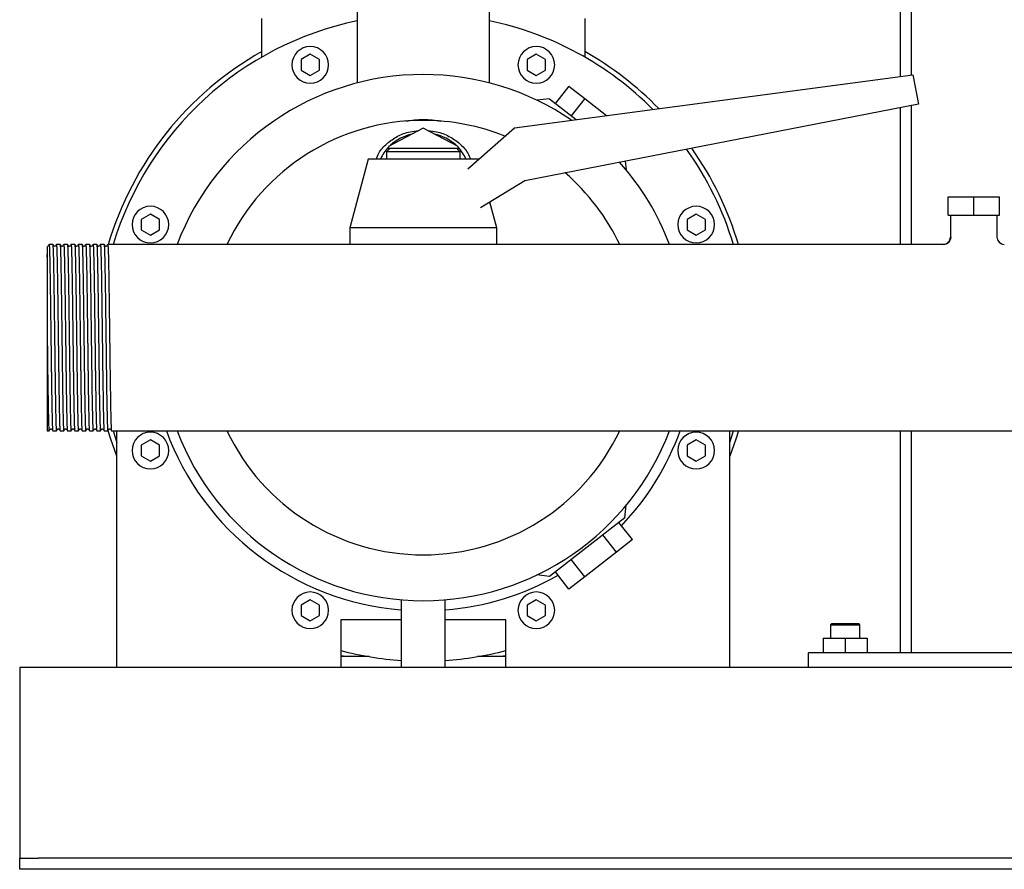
# Model space of a CAD drawing. Header units: millimetres. Extents: x 10 to 1654, y 11 to 891.
# Tile 3 of 6: x 1064 to 1332, y 11 to 243. Entities that reach past the tile are written whole.
import ezdxf

# ---------------------------------------------------------------- set-up
doc = ezdxf.new("R2010")
doc.units = ezdxf.units.MM

msp = doc.modelspace()

# ---------------------------------------------------------------- linework, layer by layer
at = {"color": 7, "linetype": 'Continuous', "lineweight": 25}
for p, q in [((1304.08, 382.19), (1304.08, 227.43)), ((1307.08, 382.19), (1307.08, 227.83)), ((1156.08, 256.24), (1156.08, 225.7)), ((1192.08, 225.7), (1192.08, 256.24)), ((1130.08, 232.74), (1130.08, 243.24)), ((1218.08, 243.24), (1218.08, 232.74)), ((1143.27, 233.5), (1140.77, 232.06)), ((1145.77, 232.06), (1143.27, 233.5)), ((1204.88, 233.5), (1202.38, 232.06)), ((1207.38, 232.06), (1204.88, 233.5)), ((1140.77, 232.06), (1140.77, 229.17)), ((1145.77, 229.17), (1145.77, 232.06)), ((1202.38, 232.06), (1202.38, 229.17)), ((1207.38, 229.17), (1207.38, 232.06)), ((1140.77, 229.17), (1143.27, 227.73)), ((1143.27, 227.73), (1145.77, 229.17)), ((1202.38, 229.17), (1204.88, 227.73)), ((1204.88, 227.73), (1207.38, 229.17)), ((1198.91, 213.48), (1307.52, 227.89)), ((1307.52, 227.89), (1309.08, 219.89)), ((1213.76, 224.85), (1210.07, 220.13)), ((1213.76, 224.85), (1218.08, 221.48)), ((1208.47, 221.38), (1205.06, 220.96)), ((1208.47, 221.38), (1215.72, 215.71)), ((1218.08, 221.48), (1214.39, 216.75)), ((1218.08, 221.48), (1224.05, 216.82)), ((1309.08, 219.89), (1201.72, 199.02)), ((1304.08, 218.92), (1304.08, 181.64)), ((1307.08, 219.5), (1307.08, 181.64)), ((1174.08, 213.33), (1164.58, 208.4)), ((1183.58, 208.4), (1174.08, 213.33)), ((1186.19, 202.24), (1198.91, 213.48)), ((1165.08, 207.89), (1164.08, 206.89)), ((1164.08, 206.89), (1164.08, 204.89)), ((1174.08, 206.89), (1164.08, 206.89)), ((1164.58, 208.4), (1164.58, 207.39)), ((1165.08, 207.89), (1174.08, 207.89)), ((1174.08, 207.89), (1183.08, 207.89)), ((1184.08, 206.89), (1174.08, 206.89)), ((1184.08, 206.89), (1183.08, 207.89)), ((1183.58, 207.39), (1183.58, 208.4)), ((1184.08, 204.89), (1184.08, 206.89)), ((1159.08, 204.89), (1154.08, 186.14)), ((1174.08, 204.89), (1159.08, 204.89)), ((1189.08, 204.89), (1174.08, 204.89)), ((1189.08, 204.89), (1189.08, 204.89)), ((1229.08, 204.34), (1229.37, 201.96)), ((1201.72, 199.02), (1189.68, 191.65)), ((1317.08, 189.64), (1317.08, 194.64)), ((1317.08, 194.64), (1324.08, 194.64)), ((1324.08, 189.64), (1324.08, 194.64)), ((1324.08, 194.64), (1331.08, 194.64)), ((1331.08, 189.64), (1331.08, 194.64)), ((1194.08, 186.14), (1192.19, 193.2)), ((1099.7, 189.93), (1097.2, 188.49)), ((1097.2, 188.49), (1097.2, 185.6)), ((1102.2, 188.49), (1099.7, 189.93)), ((1102.2, 185.6), (1102.2, 188.49)), ((1248.45, 189.93), (1245.95, 188.49)), ((1245.95, 188.49), (1245.95, 185.6)), ((1250.95, 188.49), (1248.45, 189.93)), ((1250.95, 185.6), (1250.95, 188.49)), ((1317.08, 189.64), (1324.08, 189.64)), ((1317.73, 189.64), (1317.73, 183.64)), ((1324.08, 189.64), (1331.08, 189.64)), ((1330.43, 189.64), (1330.43, 183.64)), ((1097.2, 185.6), (1099.7, 184.16)), ((1099.7, 184.16), (1102.2, 185.6)), ((1154.08, 186.14), (1154.08, 181.64)), ((1174.08, 186.14), (1154.08, 186.14)), ((1194.08, 186.14), (1174.08, 186.14)), ((1194.08, 181.64), (1194.08, 186.14)), ((1245.95, 185.6), (1248.45, 184.16)), ((1248.45, 184.16), (1250.95, 185.6)), ((1073.08, 181.64), (1072.08, 181.64)), ((1075.08, 181.64), (1074.08, 181.64)), ((1077.08, 181.64), (1076.08, 181.64)), ((1079.08, 181.64), (1078.08, 181.64)), ((1081.08, 181.64), (1080.08, 181.64)), ((1083.08, 181.64), (1082.08, 181.64)), ((1085.08, 181.64), (1084.08, 181.64)), ((1087.08, 181.64), (1086.08, 181.64)), ((1089.07, 181.64), (1088.07, 181.64)), ((1090.08, 181.64), (1089.07, 181.64)), ((1315.72, 181.64), (1090.08, 181.64)), ((1071.58, 156.13), (1071.58, 130.84)), ((1071.58, 130.84), (1072.07, 130.84)), ((1073.08, 130.84), (1074.08, 130.84)), ((1075.08, 130.84), (1076.08, 130.84)), ((1077.08, 130.84), (1078.08, 130.84)), ((1079.08, 130.84), (1080.08, 130.84)), ((1081.08, 130.84), (1082.08, 130.84)), ((1083.08, 130.84), (1084.08, 130.84)), ((1085.08, 130.84), (1086.08, 130.84)), ((1087.08, 130.84), (1088.08, 130.84)), ((1089.08, 130.84), (1566.58, 130.84)), ((1089.56, 130.84), (1090.58, 127.68)), ((1090.58, 66.24), (1090.58, 130.84)), ((1257.58, 66.24), (1257.58, 130.84)), ((1257.58, 127.68), (1258.59, 130.84)), ((1304.08, 130.84), (1304.08, 70.24)), ((1307.08, 130.84), (1307.08, 70.24)), ((1099.7, 128.32), (1097.2, 126.88)), ((1097.2, 126.88), (1097.2, 123.99)), ((1102.2, 126.88), (1099.7, 128.32)), ((1102.2, 123.99), (1102.2, 126.88)), ((1248.45, 128.32), (1245.95, 126.88)), ((1245.95, 126.88), (1245.95, 123.99)), ((1250.95, 126.88), (1248.45, 128.32)), ((1250.95, 123.99), (1250.95, 126.88)), ((1097.2, 123.99), (1099.7, 122.55)), ((1099.7, 122.55), (1102.2, 123.99)), ((1245.95, 123.99), (1248.45, 122.55)), ((1248.45, 122.55), (1250.95, 123.99)), ((1228.96, 107.11), (1229.37, 110.52)), ((1228.96, 107.11), (1208.47, 91.11)), ((1231.05, 101.14), (1227.36, 105.86)), ((1226.73, 97.76), (1223.03, 102.49)), ((1231.05, 101.14), (1226.73, 97.76)), ((1226.73, 97.76), (1218.08, 91.01)), ((1218.08, 91.01), (1214.39, 95.73)), ((1208.47, 91.11), (1205.06, 91.53)), ((1213.76, 87.63), (1210.07, 92.36)), ((1218.08, 91.01), (1213.76, 87.63)), ((1143.27, 84.76), (1140.77, 83.31)), ((1140.77, 83.31), (1140.77, 80.43)), ((1145.77, 83.31), (1143.27, 84.76)), ((1145.77, 80.43), (1145.77, 83.31)), ((1168.08, 84.74), (1168.08, 66.24)), ((1180.08, 66.24), (1180.08, 84.74)), ((1204.88, 84.76), (1202.38, 83.31)), ((1202.38, 83.31), (1202.38, 80.43)), ((1207.38, 83.31), (1204.88, 84.76)), ((1207.38, 80.43), (1207.38, 83.31)), ((1140.77, 80.43), (1143.27, 78.98)), ((1143.27, 78.98), (1145.77, 80.43)), ((1168.08, 79.24), (1151.58, 79.24)), ((1151.58, 79.24), (1151.58, 66.24)), ((1196.58, 79.24), (1180.08, 79.24)), ((1196.58, 66.24), (1196.58, 79.24)), ((1202.38, 80.43), (1204.88, 78.98)), ((1204.88, 78.98), (1207.38, 80.43)), ((1285.38, 78.24), (1285.08, 77.94)), ((1285.08, 77.94), (1285.08, 74.24)), ((1285.08, 77.94), (1292.42, 77.94)), ((1285.38, 78.24), (1292.17, 78.24)), ((1292.17, 78.24), (1292.78, 78.24)), ((1292.42, 77.94), (1293.08, 77.94)), ((1293.08, 77.94), (1292.78, 78.24)), ((1293.08, 74.24), (1293.08, 77.94)), ((1283.08, 74.24), (1283.08, 70.24)), ((1283.08, 74.24), (1289.08, 74.24)), ((1289.08, 74.24), (1289.08, 70.24)), ((1289.08, 74.24), (1295.08, 74.24)), ((1295.08, 74.24), (1295.08, 70.24)), ((1279.08, 66.24), (1279.08, 70.24)), ((1369.08, 70.24), (1279.08, 70.24)), ((1159.28, 69.24), (1151.58, 69.24)), ((1196.58, 69.24), (1188.88, 69.24)), ((1090.58, 66.24), (1064.08, 66.24)), ((1064.08, 66.24), (1064.08, 61.24)), ((1151.58, 66.24), (1090.58, 66.24)), ((1168.08, 66.24), (1151.58, 66.24)), ((1174.08, 66.24), (1168.08, 66.24)), ((1180.08, 66.24), (1174.08, 66.24)), ((1196.58, 66.24), (1180.08, 66.24)), ((1257.58, 66.24), (1196.58, 66.24)), ((1390.58, 66.24), (1257.58, 66.24)), ((1064.08, 61.24), (1064.08, 16.24)), ((1064.08, 16.24), (1064.08, 14.24)), ((1064.08, 11.24), (1064.08, 14.24)), ((1064.08, 14.24), (1069.08, 14.24)), ((1579.08, 14.24), (1069.08, 14.24)), ((1069.08, 11.24), (1064.08, 11.24)), ((1579.08, 11.24), (1069.08, 11.24))]:
    msp.add_line(p, q, dxfattribs=at)
at = {"color": 7, "linetype": 'Continuous', "lineweight": 25, "flags": 128}
for points in [[(1090.58, 123.88), (1088.91, 128.57), (1088.14, 131.06)], [(1259.95, 130.84), (1259.24, 128.57), (1257.58, 123.88)], [(1152.86, 69.24), (1151.81, 69.5), (1151.58, 69.56)], [(1196.58, 69.56), (1196.35, 69.5), (1195.29, 69.24)]]:
    msp.add_lwpolyline(points, dxfattribs=at)
at = {"color": 7, "linetype": 'Continuous', "lineweight": 25}
for centre, radius, start, end in [((1174.08, 156.24), 88.25, 101.769, 163.2726), ((1174.08, 156.24), 88.25, 44.8556, 78.231), ((1174.08, 156.24), 89.55, 119.4291, 163.5224), ((1143.27, 230.61), 5, 90, 270), ((1143.27, 230.61), 5, 270, 90), ((1204.88, 230.61), 5, 90, 270), ((1204.88, 230.61), 5, 270, 90), ((1174.08, 156.24), 89.55, 44.2247, 60.5709), ((1174.08, 156.24), 71.75, 90, 159.2674), ((1174.08, 156.24), 71.75, 55.7432, 90), ((1174.08, 156.24), 59.25, 90, 154.6154), ((1174.08, 156.24), 59.25, 67.9775, 90), ((1173.79, 199.15), 12.88, 102.5938, 132.2575), ((1174.36, 199.15), 12.88, 47.7425, 77.4062), ((1172.64, 200.45), 11.15, 136.3275, 156.4956), ((1175.51, 200.45), 11.15, 23.5044, 43.6725), ((1174.08, 156.24), 88.25, 16.7274, 35.589), ((1174.08, 156.24), 89.55, 16.4776, 35.2089), ((1174.08, 156.24), 71.75, 20.7326, 41.7835), ((1174.08, 156.24), 59.25, 25.3846, 49.2993), ((1099.7, 187.05), 5, 90, 270), ((1099.7, 187.05), 5, 270, 90), ((1248.45, 187.05), 5, 90, 270), ((1248.45, 187.05), 5, 270, 90), ((1315.73, 183.64), 2, 269.885, 359.9993), ((1332.43, 183.64), 2, 180.0001, 269.9993), ((1099.7, 125.44), 5, 90, 270), ((1099.7, 125.44), 5, 270, 90), ((1174.08, 156.24), 74.5, 199.9341, 265.3806), ((1174.08, 156.24), 71.75, 200.7326, 270), ((1174.08, 156.24), 59.25, 205.3846, 270), ((1174.08, 156.24), 59.25, 270, 334.6154), ((1174.08, 156.24), 71.75, 270, 339.2674), ((1174.08, 156.24), 74.5, 316.4672, 340.0659), ((1248.45, 125.44), 5, 90, 270), ((1248.45, 125.44), 5, 270, 90), ((1174.08, 156.24), 74.5, 274.6194, 299.5328), ((1143.27, 81.87), 5, 90, 270), ((1143.27, 81.87), 5, 270, 90), ((1204.88, 81.87), 5, 90, 270), ((1204.88, 81.87), 5, 270, 90), ((1174.08, 156.24), 88.25, 255.2289, 266.1015), ((1174.08, 156.24), 88.25, 273.8985, 284.7711)]:
    msp.add_arc(centre, radius, start, end, dxfattribs=at)
for points, knots in [([(1169.28, 215.3), (1170.86, 215.58), (1172.47, 215.72), (1175.68, 215.72), (1177.29, 215.58), (1178.88, 215.3)], [0, 0, 0, 0, 0.5, 0.5, 1, 1, 1, 1]), ([(1161.2, 204.89), (1161.43, 205.45), (1162.08, 207.04), (1164.1, 209.24), (1167, 211.24), (1170, 212.43), (1171.99, 212.59), (1172.77, 212.65)], [0, 0, 0, 0, 0.1305227, 0.3696581, 0.6089093, 0.8478874, 1, 1, 1, 1]), ([(1175.39, 212.65), (1176.16, 212.59), (1178.16, 212.43), (1181.15, 211.23), (1184.05, 209.24), (1186.07, 207.04), (1186.72, 205.45), (1186.95, 204.89)], [0, 0, 0, 0, 0.1523844, 0.3914912, 0.6305046, 0.8690284, 1, 1, 1, 1]), ([(1317.85, 183.59), (1317.82, 183.34), (1317.77, 182.96), (1317.53, 182.5), (1317.27, 182.18), (1316.96, 181.92), (1316.51, 181.67), (1316.13, 181.63), (1315.88, 181.6)], [0, 0, 0, 0, 0.239613, 0.368461, 0.5, 0.631538, 0.760386, 1, 1, 1, 1]), ([(1317.73, 183.64), (1317.73, 183.64), (1317.73, 183.64), (1317.85, 183.59), (1317.85, 183.59)], [0, 0, 0, 0, 0.989136, 1, 1, 1, 1]), ([(1071.58, 178.18), (1071.6, 178.94), (1071.65, 180.46), (1071.7, 181.29), (1071.73, 181.13), (1071.73, 181.19)], [0, 0, 0, 0, 0.466861, 0.931559, 1, 1, 1, 1]), ([(1071.58, 181.09), (1071.58, 181.04), (1071.58, 180.93), (1071.58, 180.28), (1071.58, 179.64), (1071.58, 179.21), (1071.58, 178.73), (1071.58, 178.36), (1071.58, 178.18)], [0, 0, 0, 0, 0.2819756, 0.5977005, 0.6976268, 0.7978432, 0.898564, 1, 1, 1, 1]), ([(1072.07, 181.64), (1072.02, 181.56), (1071.9, 181.41), (1071.79, 181.27), (1071.73, 181.19)], [0, 0, 0, 0, 0.5, 1, 1, 1, 1]), ([(1072.07, 181.64), (1072.07, 181.62), (1072.1, 181.8), (1072.14, 181.25), (1072.2, 179.88), (1072.27, 177.49), (1072.33, 174.32), (1072.39, 170.44), (1072.45, 166.02), (1072.51, 161.23), (1072.56, 157.91), (1072.58, 156.24)], [0, 0, 0, 0, 0.010034, 0.133252, 0.257909, 0.381604, 0.504404, 0.628964, 0.753042, 0.875633, 1, 1, 1, 1]), ([(1073.42, 181.19), (1073.37, 181.27), (1073.25, 181.41), (1073.14, 181.56), (1073.08, 181.64)], [0, 0, 0, 0, 0.5, 1, 1, 1, 1]), ([(1073.08, 181.64), (1073.1, 181.51), (1073.14, 181.33), (1073.2, 179.84), (1073.26, 177.5), (1073.32, 174.32), (1073.39, 170.44), (1073.45, 166.02), (1073.51, 161.23), (1073.55, 157.91), (1073.57, 156.24)], [0, 0, 0, 0, 0.115499, 0.24271, 0.368937, 0.494253, 0.621365, 0.747984, 0.873086, 1, 1, 1, 1]), ([(1073.73, 181.19), (1073.68, 181.15), (1073.58, 181.08), (1073.47, 181.15), (1073.42, 181.19)], [0, 0, 0, 0, 0.5, 1, 1, 1, 1]), ([(1074.07, 181.64), (1074.02, 181.56), (1073.9, 181.41), (1073.79, 181.27), (1073.73, 181.19)], [0, 0, 0, 0, 0.5, 1, 1, 1, 1]), ([(1074.07, 181.64), (1074.07, 181.62), (1074.1, 181.8), (1074.14, 181.25), (1074.2, 179.88), (1074.27, 177.49), (1074.33, 174.32), (1074.39, 170.44), (1074.45, 166.02), (1074.51, 161.23), (1074.56, 157.91), (1074.58, 156.24)], [0, 0, 0, 0, 0.010039, 0.133256, 0.257913, 0.381607, 0.504407, 0.628966, 0.753043, 0.875634, 1, 1, 1, 1]), ([(1075.42, 181.19), (1075.37, 181.27), (1075.25, 181.41), (1075.14, 181.56), (1075.08, 181.64)], [0, 0, 0, 0, 0.5, 1, 1, 1, 1]), ([(1075.08, 181.64), (1075.1, 181.51), (1075.14, 181.33), (1075.2, 179.84), (1075.26, 177.5), (1075.32, 174.32), (1075.39, 170.44), (1075.45, 166.02), (1075.51, 161.23), (1075.55, 157.91), (1075.57, 156.24)], [0, 0, 0, 0, 0.115492, 0.242704, 0.368933, 0.494249, 0.621362, 0.747982, 0.873085, 1, 1, 1, 1]), ([(1075.73, 181.19), (1075.68, 181.15), (1075.58, 181.08), (1075.47, 181.15), (1075.42, 181.19)], [0, 0, 0, 0, 0.5, 1, 1, 1, 1]), ([(1076.07, 181.64), (1076.02, 181.56), (1075.9, 181.41), (1075.79, 181.27), (1075.73, 181.19)], [0, 0, 0, 0, 0.5, 1, 1, 1, 1]), ([(1076.07, 181.64), (1076.07, 181.62), (1076.1, 181.8), (1076.14, 181.25), (1076.2, 179.88), (1076.27, 177.49), (1076.33, 174.32), (1076.39, 170.44), (1076.45, 166.02), (1076.51, 161.23), (1076.56, 157.91), (1076.58, 156.24)], [0, 0, 0, 0, 0.010054, 0.13327, 0.257924, 0.381616, 0.504414, 0.628972, 0.753047, 0.875636, 1, 1, 1, 1]), ([(1077.42, 181.19), (1077.37, 181.27), (1077.25, 181.41), (1077.14, 181.56), (1077.08, 181.64)], [0, 0, 0, 0, 0.5, 1, 1, 1, 1]), ([(1077.08, 181.64), (1077.1, 181.51), (1077.14, 181.33), (1077.2, 179.84), (1077.26, 177.5), (1077.32, 174.32), (1077.39, 170.44), (1077.45, 166.02), (1077.51, 161.23), (1077.55, 157.91), (1077.57, 156.24)], [0, 0, 0, 0, 0.115478, 0.242692, 0.368923, 0.494241, 0.621356, 0.747978, 0.873083, 1, 1, 1, 1]), ([(1077.73, 181.19), (1077.68, 181.15), (1077.58, 181.08), (1077.47, 181.15), (1077.42, 181.19)], [0, 0, 0, 0, 0.5000002, 1, 1, 1, 1]), ([(1078.07, 181.64), (1078.02, 181.56), (1077.9, 181.41), (1077.79, 181.27), (1077.73, 181.19)], [0, 0, 0, 0, 0.5, 1, 1, 1, 1]), ([(1078.07, 181.64), (1078.07, 181.62), (1078.1, 181.8), (1078.14, 181.25), (1078.2, 179.88), (1078.27, 177.49), (1078.33, 174.32), (1078.39, 170.44), (1078.45, 166.02), (1078.51, 161.23), (1078.56, 157.91), (1078.58, 156.24)], [0, 0, 0, 0, 0.0100161, 0.1332367, 0.2578961, 0.3815926, 0.5043954, 0.6289578, 0.7530377, 0.8756311, 1, 1, 1, 1]), ([(1079.42, 181.19), (1079.37, 181.27), (1079.25, 181.41), (1079.14, 181.56), (1079.08, 181.64)], [0, 0, 0, 0, 0.5, 1, 1, 1, 1]), ([(1079.08, 181.64), (1079.1, 181.51), (1079.14, 181.33), (1079.2, 179.84), (1079.26, 177.5), (1079.32, 174.32), (1079.39, 170.44), (1079.45, 166.02), (1079.51, 161.23), (1079.55, 157.91), (1079.57, 156.24)], [0, 0, 0, 0, 0.1155064, 0.2427157, 0.3689426, 0.4942574, 0.6213678, 0.7479858, 0.873087, 1, 1, 1, 1]), ([(1079.73, 181.19), (1079.68, 181.15), (1079.58, 181.08), (1079.47, 181.15), (1079.42, 181.19)], [0, 0, 0, 0, 0.5000001, 1, 1, 1, 1]), ([(1080.07, 181.64), (1080.02, 181.56), (1079.9, 181.41), (1079.79, 181.27), (1079.73, 181.19)], [0, 0, 0, 0, 0.5, 1, 1, 1, 1]), ([(1080.07, 181.64), (1080.07, 181.62), (1080.1, 181.8), (1080.14, 181.25), (1080.2, 179.88), (1080.27, 177.49), (1080.33, 174.32), (1080.39, 170.44), (1080.45, 166.02), (1080.51, 161.23), (1080.56, 157.91), (1080.58, 156.24)], [0, 0, 0, 0, 0.010033, 0.133252, 0.257909, 0.381603, 0.504404, 0.628964, 0.753042, 0.875633, 1, 1, 1, 1]), ([(1081.42, 181.19), (1081.37, 181.27), (1081.25, 181.41), (1081.14, 181.56), (1081.08, 181.64)], [0, 0, 0, 0, 0.5, 1, 1, 1, 1]), ([(1081.08, 181.64), (1081.1, 181.51), (1081.14, 181.33), (1081.2, 179.84), (1081.26, 177.5), (1081.32, 174.32), (1081.39, 170.44), (1081.45, 166.02), (1081.51, 161.23), (1081.55, 157.91), (1081.57, 156.24)], [0, 0, 0, 0, 0.115499, 0.242709, 0.368937, 0.494253, 0.621365, 0.747984, 0.873086, 1, 1, 1, 1]), ([(1081.73, 181.19), (1081.68, 181.15), (1081.58, 181.08), (1081.47, 181.15), (1081.42, 181.19)], [0, 0, 0, 0, 0.5000001, 1, 1, 1, 1]), ([(1082.07, 181.64), (1082.02, 181.56), (1081.9, 181.41), (1081.79, 181.27), (1081.73, 181.19)], [0, 0, 0, 0, 0.5, 1, 1, 1, 1]), ([(1082.07, 181.64), (1082.07, 181.62), (1082.1, 181.8), (1082.14, 181.25), (1082.2, 179.88), (1082.27, 177.49), (1082.33, 174.32), (1082.39, 170.44), (1082.45, 166.02), (1082.51, 161.23), (1082.56, 157.91), (1082.58, 156.24)], [0, 0, 0, 0, 0.010038, 0.133256, 0.257912, 0.381606, 0.504406, 0.628966, 0.753043, 0.875634, 1, 1, 1, 1]), ([(1083.42, 181.19), (1083.37, 181.27), (1083.25, 181.41), (1083.14, 181.56), (1083.08, 181.64)], [0, 0, 0, 0, 0.5, 1, 1, 1, 1]), ([(1083.08, 181.64), (1083.1, 181.51), (1083.14, 181.33), (1083.2, 179.84), (1083.26, 177.5), (1083.32, 174.32), (1083.39, 170.44), (1083.45, 166.02), (1083.51, 161.23), (1083.55, 157.91), (1083.57, 156.24)], [0, 0, 0, 0, 0.115489, 0.242701, 0.368931, 0.494248, 0.621361, 0.747981, 0.873085, 1, 1, 1, 1]), ([(1083.73, 181.19), (1083.68, 181.15), (1083.58, 181.08), (1083.47, 181.15), (1083.42, 181.19)], [0, 0, 0, 0, 0.5, 1, 1, 1, 1]), ([(1084.07, 181.64), (1084.02, 181.56), (1083.9, 181.41), (1083.79, 181.27), (1083.73, 181.19)], [0, 0, 0, 0, 0.5, 1, 1, 1, 1]), ([(1084.07, 181.64), (1084.07, 181.62), (1084.1, 181.8), (1084.14, 181.25), (1084.2, 179.88), (1084.27, 177.49), (1084.33, 174.32), (1084.39, 170.44), (1084.45, 166.02), (1084.51, 161.23), (1084.56, 157.91), (1084.58, 156.24)], [0, 0, 0, 0, 0.0100527, 0.1332687, 0.2579235, 0.3816154, 0.5044137, 0.6289715, 0.7530468, 0.8756357, 1, 1, 1, 1]), ([(1085.42, 181.19), (1085.37, 181.27), (1085.25, 181.41), (1085.14, 181.56), (1085.08, 181.64)], [0, 0, 0, 0, 0.5, 1, 1, 1, 1]), ([(1085.08, 181.64), (1085.1, 181.51), (1085.14, 181.33), (1085.2, 179.84), (1085.26, 177.5), (1085.32, 174.32), (1085.39, 170.44), (1085.45, 166.02), (1085.51, 161.23), (1085.55, 157.91), (1085.57, 156.24)], [0, 0, 0, 0, 0.115519, 0.242727, 0.368952, 0.494265, 0.621373, 0.74799, 0.873089, 1, 1, 1, 1]), ([(1085.73, 181.19), (1085.68, 181.15), (1085.58, 181.08), (1085.47, 181.15), (1085.42, 181.19)], [0, 0, 0, 0, 0.5, 1, 1, 1, 1]), ([(1086.07, 181.64), (1086.02, 181.56), (1085.9, 181.41), (1085.79, 181.27), (1085.73, 181.19)], [0, 0, 0, 0, 0.5, 1, 1, 1, 1]), ([(1086.07, 181.64), (1086.07, 181.62), (1086.1, 181.8), (1086.14, 181.25), (1086.2, 179.88), (1086.27, 177.49), (1086.33, 174.32), (1086.39, 170.44), (1086.45, 166.02), (1086.51, 161.23), (1086.56, 157.91), (1086.58, 156.24)], [0, 0, 0, 0, 0.010015, 0.133236, 0.257895, 0.381592, 0.504395, 0.628957, 0.753037, 0.875631, 1, 1, 1, 1]), ([(1087.42, 181.19), (1087.37, 181.27), (1087.25, 181.41), (1087.14, 181.56), (1087.08, 181.64)], [0, 0, 0, 0, 0.5, 1, 1, 1, 1]), ([(1087.08, 181.64), (1087.1, 181.51), (1087.14, 181.33), (1087.2, 179.84), (1087.26, 177.5), (1087.32, 174.32), (1087.39, 170.44), (1087.45, 166.02), (1087.51, 161.23), (1087.55, 157.91), (1087.57, 156.24)], [0, 0, 0, 0, 0.115504, 0.242714, 0.368941, 0.494256, 0.621367, 0.747985, 0.873087, 1, 1, 1, 1]), ([(1087.73, 181.19), (1087.68, 181.15), (1087.58, 181.08), (1087.47, 181.15), (1087.42, 181.19)], [0, 0, 0, 0, 0.5, 1, 1, 1, 1]), ([(1088.07, 181.64), (1088.02, 181.56), (1087.9, 181.41), (1087.79, 181.27), (1087.73, 181.19)], [0, 0, 0, 0, 0.5, 1, 1, 1, 1]), ([(1088.07, 181.64), (1088.07, 181.62), (1088.1, 181.8), (1088.14, 181.25), (1088.2, 179.88), (1088.27, 177.49), (1088.33, 174.32), (1088.39, 170.44), (1088.45, 166.02), (1088.51, 161.23), (1088.56, 157.91), (1088.58, 156.24)], [0, 0, 0, 0, 0.010032, 0.133251, 0.257908, 0.381603, 0.504404, 0.628964, 0.753042, 0.875633, 1, 1, 1, 1]), ([(1071.58, 178.18), (1071.58, 178.11), (1071.58, 177.95), (1071.58, 177.71), (1071.58, 177.47), (1071.58, 177.21), (1071.58, 176.95), (1071.58, 176.69), (1071.58, 176.2), (1071.58, 175.42), (1071.58, 173.93), (1071.58, 171.84), (1071.58, 169.14), (1071.58, 166.14), (1071.58, 163.9), (1071.58, 162.48), (1071.58, 162.08), (1071.58, 161.6), (1071.58, 161.05), (1071.58, 160.42), (1071.58, 159.71), (1071.58, 158.93), (1071.58, 158.06), (1071.58, 157.12), (1071.58, 156.47), (1071.58, 156.13)], [0, 0, 0, 0, 0.018137, 0.036189, 0.054152, 0.072025, 0.089804, 0.107486, 0.125071, 0.184633, 0.250044, 0.375711, 0.499832, 0.614195, 0.749714, 0.762277, 0.777571, 0.795613, 0.816419, 0.840005, 0.866388, 0.895576, 0.927577, 0.962389, 1, 1, 1, 1]), ([(1071.58, 156.13), (1071.6, 154.46), (1071.64, 151.15), (1071.7, 146.37), (1071.76, 141.96), (1071.83, 138.1), (1071.89, 134.95), (1071.95, 132.58), (1072.01, 131.22), (1072.06, 130.68), (1072.08, 130.86), (1072.08, 130.84)], [0, 0, 0, 0, 0.124519, 0.247276, 0.371565, 0.496292, 0.619244, 0.743149, 0.867983, 0.991348, 1, 1, 1, 1]), ([(1072.58, 156.24), (1072.6, 154.57), (1072.62, 152.89), (1072.65, 150.45), (1072.66, 149.65), (1072.68, 148.47), (1072.68, 148.08), (1072.69, 147.31), (1072.7, 146.92), (1072.72, 145.01), (1072.74, 143.53), (1072.79, 140.74), (1072.81, 139.44), (1072.84, 137.67), (1072.85, 137.12), (1072.87, 136.07), (1072.88, 135.59), (1072.91, 134.21), (1072.93, 133.42), (1072.97, 132.14), (1072.99, 131.65), (1073.04, 131), (1073.06, 130.84), (1073.08, 130.84)], [0, 0, 0, 0, 0.125, 0.125, 0.1875, 0.1875, 0.21875, 0.21875, 0.25, 0.25, 0.375, 0.375, 0.5, 0.5, 0.5625, 0.5625, 0.625, 0.625, 0.75, 0.75, 0.875, 0.875, 1, 1, 1, 1]), ([(1073.57, 156.24), (1073.6, 154.57), (1073.64, 151.25), (1073.7, 146.46), (1073.76, 142.04), (1073.83, 138.16), (1073.89, 134.99), (1073.95, 132.61), (1074.01, 131.23), (1074.06, 130.68), (1074.08, 130.87), (1074.08, 130.84)], [0, 0, 0, 0, 0.124366, 0.246957, 0.371034, 0.495593, 0.618394, 0.742087, 0.866744, 0.989962, 1, 1, 1, 1]), ([(1074.58, 156.24), (1074.6, 154.57), (1074.62, 152.89), (1074.65, 150.45), (1074.66, 149.65), (1074.68, 148.47), (1074.68, 148.08), (1074.69, 147.31), (1074.7, 146.92), (1074.72, 145.01), (1074.74, 143.53), (1074.79, 140.74), (1074.81, 139.44), (1074.84, 137.67), (1074.85, 137.12), (1074.87, 136.07), (1074.88, 135.59), (1074.91, 134.21), (1074.93, 133.42), (1074.97, 132.14), (1074.99, 131.65), (1075.04, 131), (1075.06, 130.84), (1075.08, 130.84)], [0, 0, 0, 0, 0.125, 0.125, 0.1875, 0.1875, 0.21875, 0.21875, 0.25, 0.25, 0.375, 0.375, 0.5, 0.5, 0.5625, 0.5625, 0.625, 0.625, 0.75, 0.75, 0.875, 0.875, 1, 1, 1, 1]), ([(1075.57, 156.24), (1075.6, 154.57), (1075.64, 151.25), (1075.7, 146.46), (1075.76, 142.04), (1075.83, 138.16), (1075.89, 134.99), (1075.95, 132.61), (1076.01, 131.23), (1076.06, 130.68), (1076.08, 130.87), (1076.08, 130.84)], [0, 0, 0, 0, 0.124364, 0.246953, 0.371028, 0.495586, 0.618384, 0.742076, 0.866731, 0.989947, 1, 1, 1, 1]), ([(1076.58, 156.24), (1076.6, 154.57), (1076.62, 152.89), (1076.65, 150.45), (1076.66, 149.65), (1076.68, 148.47), (1076.68, 148.08), (1076.69, 147.31), (1076.7, 146.92), (1076.72, 145.01), (1076.74, 143.53), (1076.79, 140.74), (1076.81, 139.44), (1076.84, 137.67), (1076.85, 137.12), (1076.87, 136.07), (1076.88, 135.59), (1076.91, 134.21), (1076.93, 133.42), (1076.97, 132.14), (1076.99, 131.65), (1077.04, 131), (1077.06, 130.84), (1077.08, 130.84)], [0, 0, 0, 0, 0.125, 0.125, 0.1875, 0.1875, 0.21875, 0.21875, 0.25, 0.25, 0.375, 0.375, 0.5, 0.5, 0.5625, 0.5625, 0.625, 0.625, 0.75, 0.75, 0.875, 0.875, 1, 1, 1, 1]), ([(1077.57, 156.24), (1077.6, 154.57), (1077.64, 151.25), (1077.7, 146.46), (1077.76, 142.04), (1077.83, 138.16), (1077.89, 134.99), (1077.95, 132.61), (1078.01, 131.23), (1078.06, 130.68), (1078.08, 130.87), (1078.08, 130.84)], [0, 0, 0, 0, 0.124368, 0.246961, 0.371041, 0.495602, 0.618405, 0.742101, 0.866759, 0.989979, 1, 1, 1, 1]), ([(1078.58, 156.24), (1078.6, 154.57), (1078.62, 152.89), (1078.65, 150.45), (1078.66, 149.65), (1078.68, 148.47), (1078.68, 148.08), (1078.69, 147.31), (1078.7, 146.92), (1078.72, 145.01), (1078.74, 143.53), (1078.79, 140.74), (1078.81, 139.44), (1078.84, 137.67), (1078.85, 137.12), (1078.87, 136.07), (1078.88, 135.59), (1078.91, 134.21), (1078.93, 133.42), (1078.97, 132.14), (1078.99, 131.65), (1079.04, 131), (1079.06, 130.84), (1079.08, 130.84)], [0, 0, 0, 0, 0.125, 0.125, 0.1875, 0.1875, 0.21875, 0.21875, 0.25, 0.25, 0.375, 0.375, 0.5, 0.5, 0.5625, 0.5625, 0.625, 0.625, 0.75, 0.75, 0.875, 0.875, 1, 1, 1, 1]), ([(1079.57, 156.24), (1079.6, 154.57), (1079.64, 151.25), (1079.7, 146.46), (1079.76, 142.04), (1079.83, 138.16), (1079.89, 134.99), (1079.95, 132.61), (1080.01, 131.23), (1080.06, 130.68), (1080.08, 130.87), (1080.08, 130.84)], [0, 0, 0, 0, 0.124366, 0.246957, 0.371035, 0.495595, 0.618395, 0.742089, 0.866746, 0.989964, 1, 1, 1, 1]), ([(1080.58, 156.24), (1080.6, 154.57), (1080.62, 152.89), (1080.65, 150.45), (1080.66, 149.65), (1080.68, 148.47), (1080.68, 148.08), (1080.69, 147.31), (1080.7, 146.92), (1080.72, 145.01), (1080.74, 143.53), (1080.79, 140.74), (1080.81, 139.44), (1080.84, 137.67), (1080.85, 137.12), (1080.87, 136.07), (1080.88, 135.59), (1080.91, 134.21), (1080.93, 133.42), (1080.97, 132.14), (1080.99, 131.65), (1081.04, 131), (1081.06, 130.84), (1081.08, 130.84)], [0, 0, 0, 0, 0.125, 0.125, 0.1875, 0.1875, 0.21875, 0.21875, 0.25, 0.25, 0.375, 0.375, 0.5, 0.5, 0.5625, 0.5625, 0.625, 0.625, 0.75, 0.75, 0.875, 0.875, 1, 1, 1, 1]), ([(1081.57, 156.24), (1081.6, 154.57), (1081.64, 151.25), (1081.7, 146.46), (1081.76, 142.04), (1081.83, 138.16), (1081.89, 134.99), (1081.95, 132.61), (1082.01, 131.23), (1082.06, 130.68), (1082.08, 130.87), (1082.08, 130.84)], [0, 0, 0, 0, 0.124366, 0.246956, 0.371033, 0.495592, 0.618392, 0.742086, 0.866742, 0.98996, 1, 1, 1, 1]), ([(1082.58, 156.24), (1082.6, 154.57), (1082.62, 152.89), (1082.65, 150.45), (1082.66, 149.65), (1082.68, 148.47), (1082.68, 148.08), (1082.69, 147.31), (1082.7, 146.92), (1082.72, 145.01), (1082.74, 143.53), (1082.79, 140.74), (1082.81, 139.44), (1082.84, 137.67), (1082.85, 137.12), (1082.87, 136.07), (1082.88, 135.59), (1082.91, 134.21), (1082.93, 133.42), (1082.97, 132.14), (1082.99, 131.65), (1083.04, 131), (1083.06, 130.84), (1083.08, 130.84)], [0, 0, 0, 0, 0.125, 0.125, 0.1875, 0.1875, 0.21875, 0.21875, 0.25, 0.25, 0.375, 0.375, 0.5, 0.5, 0.5625, 0.5625, 0.625, 0.625, 0.75, 0.75, 0.875, 0.875, 1, 1, 1, 1]), ([(1083.57, 156.24), (1083.6, 154.57), (1083.64, 151.25), (1083.7, 146.46), (1083.76, 142.04), (1083.83, 138.16), (1083.89, 134.99), (1083.95, 132.61), (1084.01, 131.23), (1084.06, 130.68), (1084.08, 130.87), (1084.08, 130.84)], [0, 0, 0, 0, 0.124364, 0.246952, 0.371027, 0.495584, 0.618382, 0.742074, 0.866728, 0.989944, 1, 1, 1, 1]), ([(1084.58, 156.24), (1084.6, 154.57), (1084.62, 152.89), (1084.65, 150.45), (1084.66, 149.65), (1084.68, 148.47), (1084.68, 148.08), (1084.69, 147.31), (1084.7, 146.92), (1084.72, 145.01), (1084.74, 143.53), (1084.79, 140.74), (1084.81, 139.44), (1084.84, 137.67), (1084.85, 137.12), (1084.87, 136.07), (1084.88, 135.59), (1084.91, 134.21), (1084.93, 133.42), (1084.97, 132.14), (1084.99, 131.65), (1085.04, 131), (1085.06, 130.84), (1085.08, 130.84)], [0, 0, 0, 0, 0.125, 0.125, 0.1875, 0.1875, 0.21875, 0.21875, 0.25, 0.25, 0.375, 0.375, 0.5, 0.5, 0.5625, 0.5625, 0.625, 0.625, 0.75, 0.75, 0.875, 0.875, 1, 1, 1, 1]), ([(1085.57, 156.24), (1085.6, 154.57), (1085.64, 151.25), (1085.7, 146.46), (1085.76, 142.04), (1085.83, 138.16), (1085.89, 134.99), (1085.95, 132.61), (1086.01, 131.23), (1086.06, 130.68), (1086.08, 130.87), (1086.08, 130.84)], [0, 0, 0, 0, 0.124368, 0.24696, 0.371039, 0.495601, 0.618402, 0.742098, 0.866756, 0.989976, 1, 1, 1, 1]), ([(1086.58, 156.24), (1086.6, 154.57), (1086.62, 152.89), (1086.65, 150.45), (1086.66, 149.65), (1086.68, 148.47), (1086.68, 148.08), (1086.69, 147.31), (1086.7, 146.92), (1086.72, 145.01), (1086.74, 143.53), (1086.79, 140.74), (1086.81, 139.44), (1086.84, 137.67), (1086.85, 137.12), (1086.87, 136.07), (1086.88, 135.59), (1086.91, 134.21), (1086.93, 133.42), (1086.97, 132.14), (1086.99, 131.65), (1087.04, 131), (1087.06, 130.84), (1087.08, 130.84)], [0, 0, 0, 0, 0.125, 0.125, 0.1875, 0.1875, 0.21875, 0.21875, 0.25, 0.25, 0.375, 0.375, 0.5, 0.5, 0.5625, 0.5625, 0.625, 0.625, 0.75, 0.75, 0.875, 0.875, 1, 1, 1, 1]), ([(1087.57, 156.24), (1087.6, 154.57), (1087.64, 151.25), (1087.7, 146.46), (1087.76, 142.04), (1087.83, 138.16), (1087.89, 134.99), (1087.95, 132.61), (1088.01, 131.23), (1088.06, 130.68), (1088.08, 130.87), (1088.08, 130.84)], [0, 0, 0, 0, 0.124366, 0.246957, 0.371034, 0.495594, 0.618394, 0.742088, 0.866745, 0.989963, 1, 1, 1, 1]), ([(1088.58, 156.24), (1088.6, 154.57), (1088.62, 152.89), (1088.65, 150.45), (1088.66, 149.65), (1088.68, 148.47), (1088.68, 148.08), (1088.69, 147.31), (1088.7, 146.92), (1088.72, 145.01), (1088.74, 143.53), (1088.79, 140.74), (1088.81, 139.44), (1088.84, 137.67), (1088.85, 137.12), (1088.87, 136.07), (1088.88, 135.59), (1088.91, 134.21), (1088.93, 133.42), (1088.97, 132.14), (1088.99, 131.65), (1089.04, 131), (1089.06, 130.84), (1089.08, 130.84)], [0, 0, 0, 0, 0.125, 0.125, 0.1875, 0.1875, 0.21875, 0.21875, 0.25, 0.25, 0.375, 0.375, 0.5, 0.5, 0.5625, 0.5625, 0.625, 0.625, 0.75, 0.75, 0.875, 0.875, 1, 1, 1, 1]), ([(1072.08, 130.84), (1072.14, 130.92), (1072.25, 131.07), (1072.37, 131.22), (1072.42, 131.29)], [0, 0, 0, 0, 0.5, 1, 1, 1, 1]), ([(1072.42, 131.29), (1072.47, 131.33), (1072.58, 131.4), (1072.68, 131.33), (1072.73, 131.29)], [0, 0, 0, 0, 0.5, 1, 1, 1, 1]), ([(1072.73, 131.29), (1072.79, 131.22), (1072.9, 131.07), (1073.02, 130.92), (1073.07, 130.84)], [0, 0, 0, 0, 0.5, 1, 1, 1, 1]), ([(1074.08, 130.84), (1074.14, 130.92), (1074.25, 131.07), (1074.37, 131.22), (1074.42, 131.29)], [0, 0, 0, 0, 0.5, 1, 1, 1, 1]), ([(1074.42, 131.29), (1074.47, 131.33), (1074.58, 131.4), (1074.68, 131.33), (1074.73, 131.29)], [0, 0, 0, 0, 0.5, 1, 1, 1, 1]), ([(1074.73, 131.29), (1074.79, 131.22), (1074.9, 131.07), (1075.02, 130.92), (1075.07, 130.84)], [0, 0, 0, 0, 0.5, 1, 1, 1, 1]), ([(1076.08, 130.84), (1076.14, 130.92), (1076.25, 131.07), (1076.37, 131.22), (1076.42, 131.29)], [0, 0, 0, 0, 0.5, 1, 1, 1, 1]), ([(1076.42, 131.29), (1076.47, 131.33), (1076.58, 131.4), (1076.68, 131.33), (1076.73, 131.29)], [0, 0, 0, 0, 0.5, 1, 1, 1, 1]), ([(1076.73, 131.29), (1076.79, 131.22), (1076.9, 131.07), (1077.02, 130.92), (1077.07, 130.84)], [0, 0, 0, 0, 0.5, 1, 1, 1, 1]), ([(1078.08, 130.84), (1078.14, 130.92), (1078.25, 131.07), (1078.37, 131.22), (1078.42, 131.29)], [0, 0, 0, 0, 0.5, 1, 1, 1, 1]), ([(1078.42, 131.29), (1078.47, 131.33), (1078.58, 131.4), (1078.68, 131.33), (1078.73, 131.29)], [0, 0, 0, 0, 0.5, 1, 1, 1, 1]), ([(1078.73, 131.29), (1078.79, 131.22), (1078.9, 131.07), (1079.02, 130.92), (1079.07, 130.84)], [0, 0, 0, 0, 0.5, 1, 1, 1, 1]), ([(1080.08, 130.84), (1080.14, 130.92), (1080.25, 131.07), (1080.37, 131.22), (1080.42, 131.29)], [0, 0, 0, 0, 0.5, 1, 1, 1, 1]), ([(1080.42, 131.29), (1080.47, 131.33), (1080.58, 131.4), (1080.68, 131.33), (1080.73, 131.29)], [0, 0, 0, 0, 0.5, 1, 1, 1, 1]), ([(1080.73, 131.29), (1080.79, 131.22), (1080.9, 131.07), (1081.02, 130.92), (1081.07, 130.84)], [0, 0, 0, 0, 0.5, 1, 1, 1, 1]), ([(1082.08, 130.84), (1082.14, 130.92), (1082.25, 131.07), (1082.37, 131.22), (1082.42, 131.29)], [0, 0, 0, 0, 0.5, 1, 1, 1, 1]), ([(1082.42, 131.29), (1082.47, 131.33), (1082.58, 131.4), (1082.68, 131.33), (1082.73, 131.29)], [0, 0, 0, 0, 0.5, 1, 1, 1, 1]), ([(1082.73, 131.29), (1082.79, 131.22), (1082.9, 131.07), (1083.02, 130.92), (1083.07, 130.84)], [0, 0, 0, 0, 0.5, 1, 1, 1, 1]), ([(1084.08, 130.84), (1084.14, 130.92), (1084.25, 131.07), (1084.37, 131.22), (1084.42, 131.29)], [0, 0, 0, 0, 0.5, 1, 1, 1, 1]), ([(1084.42, 131.29), (1084.47, 131.33), (1084.58, 131.4), (1084.68, 131.33), (1084.73, 131.29)], [0, 0, 0, 0, 0.5, 1, 1, 1, 1]), ([(1084.73, 131.29), (1084.79, 131.22), (1084.9, 131.07), (1085.02, 130.92), (1085.07, 130.84)], [0, 0, 0, 0, 0.5, 1, 1, 1, 1]), ([(1086.08, 130.84), (1086.14, 130.92), (1086.25, 131.07), (1086.37, 131.22), (1086.42, 131.29)], [0, 0, 0, 0, 0.5, 1, 1, 1, 1]), ([(1086.42, 131.29), (1086.47, 131.33), (1086.58, 131.4), (1086.68, 131.33), (1086.73, 131.29)], [0, 0, 0, 0, 0.5, 1, 1, 1, 1]), ([(1086.73, 131.29), (1086.79, 131.22), (1086.9, 131.07), (1087.02, 130.92), (1087.07, 130.84)], [0, 0, 0, 0, 0.5, 1, 1, 1, 1]), ([(1088.08, 130.84), (1088.14, 130.92), (1088.25, 131.07), (1088.37, 131.22), (1088.42, 131.29)], [0, 0, 0, 0, 0.5, 1, 1, 1, 1]), ([(1088.42, 131.29), (1088.47, 131.33), (1088.58, 131.4), (1088.68, 131.33), (1088.73, 131.29)], [0, 0, 0, 0, 0.5, 1, 1, 1, 1]), ([(1088.73, 131.29), (1088.79, 131.22), (1088.9, 131.07), (1089.02, 130.92), (1089.07, 130.84)], [0, 0, 0, 0, 0.5, 1, 1, 1, 1])]:
    msp.add_open_spline(points, degree=3, knots=knots, dxfattribs=at)

doc.saveas('drawing.dxf')
